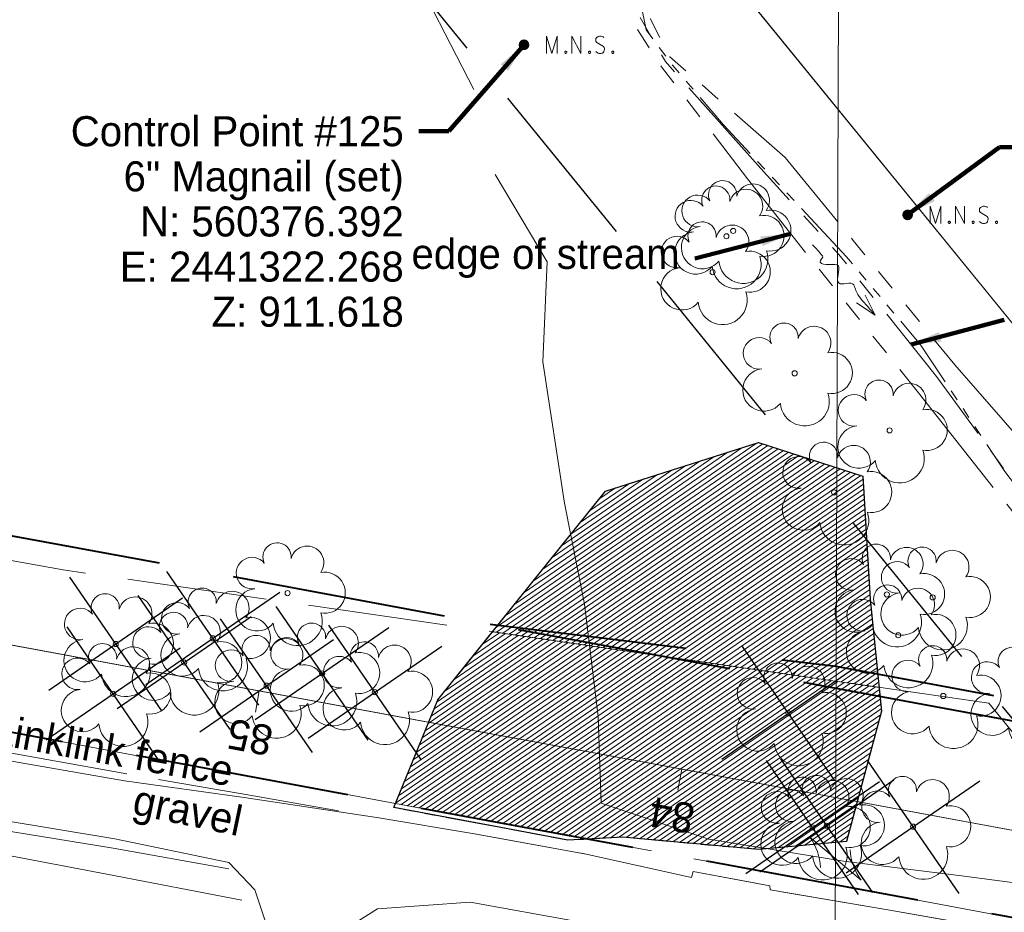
# Model space of a CAD drawing. Header units: feet. Extents: x 2433273 to 2447442, y 555003 to 575201.
# Tile 31 of 226: x 2441205 to 2441434, y 560174 to 560382. Entities that reach past the tile are written whole.
import ezdxf
from ezdxf.enums import TextEntityAlignment as Align

# ---------------------------------------------------------------- set-up
doc = ezdxf.new("R2010")
doc.units = ezdxf.units.FT
doc.header["$LTSCALE"] = 50
doc.header["$MEASUREMENT"] = 0
for name, pattern in [('cl20', [100, 5, -5, 80, -5, 5]), ('cl50', [100, 7.5, -7.5, 70, -7.5, 7.5]), ('constlimit', [0.85, 0.65, -0.1, -0.1]), ('DGN Style 2', [484.236387, 290.541832, -193.694555]), ('DGN Style 5', [338.965471, 145.270916, -193.694555]), ('esmtmppr', [5.45, 1, -0.225, -0.225, 4]), ('esmtrrex', [4.75, 0.8, -0.325, -0.325, 0.8, -0.3, 0.8, -0.3, 0.8, -0.3]), ('esmtshpr', [5.35, 1, -0.175, -0.175, 4]), ('fenceex', [1, 0.85, -0.075, -0.075]), ('stream', [1.4, 0.7, -0.1, 0.1, -0.1, 0.1, -0.1, 0.1, -0.1]), ('treelt', [0.3, -0.15, -0.15]), ('treert', [0.3, -0.15, -0.15])]:
    doc.linetypes.add(name, pattern=pattern)
for name, color, linetype, lineweight in [('DR_X_Ditch', 133, 'stream', 0), ('DR_X_Flow_Arrow', 151, 'Continuous', 0), ('DV_X_Property_Line', 7, 'Continuous', 0), ('DV_X_Property_Line (Construction)', 7, 'Continuous', 0), ('DV_X_Section_VMS_Line', 6, 'DGN Style 2', 0), ('EV_Ecological_Wetlands', 151, 'stream', 13), ('GE_P_CL_50', 7, 'cl50', 13), ('HY_X_Water_Edge', 133, 'stream', 0), ('PV_X_Driveway', 7, 'DGN Style 5', 0), ('RD_X_Fence', 230, 'fenceex', 0), ('RW_P_Const_Limits', 120, 'constlimit', 0), ('RW_P_Esmt_SH', 193, 'esmtshpr', 40), ('RW_P_Esmt_TMP', 193, 'esmtmppr', 40), ('RW_X_CL_20', 6, 'cl20', 0), ('RW_X_Esmt_RR', 6, 'esmtrrex', 30), ('SV_P_Control_Cells_Set', 7, 'Continuous', 0), ('SV_X_Break_Lines', 4, 'DGN Style 2', 0), ('SV_X_Text', 7, 'Continuous', 0), ('SV_X_Top_of_Bank', 97, 'DGN Style 2', 0), ('VG_P_Cells', 3, 'Continuous', 13), ('VG_P_Cells (Construction)', 3, 'Continuous', 13), ('VG_X_Cells', 3, 'Continuous', 0), ('VG_X_Tree_Line_Lt', 3, 'treelt', 0), ('VG_X_Tree_Line_Rt', 3, 'treert', 0)]:
    doc.layers.add(name, color=color, linetype=linetype, lineweight=lineweight)
doc.layers.add('GK_Visualization', color=30, linetype='Continuous', lineweight=13, plot=False)
doc.styles.add('Slanted-Normal LS 0.50', font='font31.shx', dxfattribs={"height": 0.14})
doc.styles.add('Slanted-Normal LS 0.50_0', font='font31.shx')
doc.styles.add('Style-font31', font='font31.shx')
doc.dimstyles.new('Dec-0  Slanted', dxfattribs={"dimscale": 50, "dimtxt": 0.14, "dimasz": 0.14, "dimexe": 0.07, "dimexo": 0.07, "dimgap": 0.07, "dimtad": 1, "dimdec": 0, "dimzin": 3, "dimdsep": 46, "dimtxsty": 'Slanted-Normal LS 0.50_0', "dimcen": 0.09, "dimclrd": 97, "dimclre": 97, "dimclrt": 7, "dimadec": 0, "dimazin": 3, "dimtfac": 1, "dimtdec": 0, "dimtofl": 0, "dimtmove": 1, "dimatfit": 1, "dimfxl": 1, "dimtzin": 3, "dimlwd": 0, "dimlwe": 0, "dimarcsym": 0})

# ---------------------------------------------------------------- blocks, each defined once
blk = doc.blocks.new('DFL-X_4')
at = {"layer": 'DR_X_Flow_Arrow', "color": 151, "linetype": 'Continuous', "lineweight": 0, "flags": 128}
blk.add_lwpolyline([(-0.08, -0.0214), (0, 0), (-0.08, 0.0215)], dxfattribs=at)
at = {"layer": 'DR_X_Flow_Arrow', "color": 151, "linetype": 'Continuous', "lineweight": 0}
blk.add_open_spline([(0, 0), (-0.0277, 0.0001), (-0.0554, 0.0002), (-0.0831, 0.0003), (-0.0943, 0.0003), (-0.1051, 0.005), (-0.116, 0.0077), (-0.1231, 0.0095), (-0.1298, 0.0131), (-0.1368, 0.015), (-0.1546, 0.0198), (-0.1637, -0.0202), (-0.1792, -0.0218), (-0.1969, -0.0235), (-0.2128, 0.0182), (-0.2278, 0.0195), (-0.2441, 0.0209), (-0.2649, -0.0281), (-0.2838, -0.0218), (-0.2905, -0.0194), (-0.2867, 0.0007), (-0.2951, 0.0006), (-0.3134, 0.0004), (-0.3317, 0.0002), (-0.35, 0)], degree=3, knots=[0, 0, 0, 0, 0.203531, 0.203531, 0.203531, 0.286234, 0.286234, 0.286234, 0.340272, 0.340272, 0.340272, 0.477755, 0.477755, 0.477755, 0.633727, 0.633727, 0.633727, 0.804111, 0.804111, 0.804111, 0.865463, 0.865463, 0.865463, 1, 1, 1, 1], dxfattribs=at)
blk = doc.blocks.new('OHK_5')
at = {"layer": 'DV_X_Property_Line', "color": 2, "linetype": 'Continuous', "lineweight": 0}
blk.add_line((-0.1, -0.12), (0.1, 0.12), dxfattribs=at)
for centre, start, end in [((-0.0581, 0.335), 273.6945, 306.337), ((0.0581, -0.335), 93.6945, 126.337)]:
    blk.add_arc(centre, 0.2668, start, end, dxfattribs=at)
at = {"layer": 'DV_X_Property_Line (Construction)', "color": 2, "linetype": 'Continuous', "lineweight": 30}
blk.add_point((0, 0), dxfattribs=at)
blk = doc.blocks.new('RMVD')
at = {"layer": 'VG_P_Cells', "color": 1, "linetype": 'Continuous', "lineweight": 30}
for p, q in [((0.2673, 0.2672), (-0.2673, -0.2673)), ((-0.2673, 0.2672), (0.2673, -0.2673))]:
    blk.add_line(p, q, dxfattribs=at)
at = {"layer": 'VG_P_Cells (Construction)', "color": 1, "linetype": 'Continuous', "lineweight": 30}
blk.add_point((0, 0), dxfattribs=at)
blk = doc.blocks.new('RMVD_1')
at = {"layer": 'VG_P_Cells', "color": 1, "linetype": 'Continuous', "lineweight": 30}
for p, q in [((0.2673, 0.2672), (-0.2673, -0.2673)), ((-0.2673, 0.2672), (0.2673, -0.2673))]:
    blk.add_line(p, q, dxfattribs=at)
at = {"layer": 'VG_P_Cells (Construction)', "color": 1, "linetype": 'Continuous', "lineweight": 30}
blk.add_point((0, 0), dxfattribs=at)
blk = doc.blocks.new('RMVD_2')
at = {"layer": 'VG_P_Cells', "color": 1, "linetype": 'Continuous', "lineweight": 30}
for p, q in [((0.2673, 0.2672), (-0.2673, -0.2673)), ((-0.2673, 0.2672), (0.2673, -0.2673))]:
    blk.add_line(p, q, dxfattribs=at)
at = {"layer": 'VG_P_Cells (Construction)', "color": 1, "linetype": 'Continuous', "lineweight": 30}
blk.add_point((0, 0), dxfattribs=at)
blk = doc.blocks.new('RMVD_3')
at = {"layer": 'VG_P_Cells', "color": 1, "linetype": 'Continuous', "lineweight": 30}
for p, q in [((0.2673, 0.2672), (-0.2673, -0.2673)), ((-0.2673, 0.2672), (0.2673, -0.2673))]:
    blk.add_line(p, q, dxfattribs=at)
at = {"layer": 'VG_P_Cells (Construction)', "color": 1, "linetype": 'Continuous', "lineweight": 30}
blk.add_point((0, 0), dxfattribs=at)
blk = doc.blocks.new('RMVD_4')
at = {"layer": 'VG_P_Cells', "color": 1, "linetype": 'Continuous', "lineweight": 30}
for p, q in [((0.2673, 0.2672), (-0.2673, -0.2673)), ((-0.2673, 0.2672), (0.2673, -0.2673))]:
    blk.add_line(p, q, dxfattribs=at)
at = {"layer": 'VG_P_Cells (Construction)', "color": 1, "linetype": 'Continuous', "lineweight": 30}
blk.add_point((0, 0), dxfattribs=at)
blk = doc.blocks.new('RMVD_5')
at = {"layer": 'VG_P_Cells', "color": 1, "linetype": 'Continuous', "lineweight": 30}
for p, q in [((0.2673, 0.2672), (-0.2673, -0.2673)), ((-0.2673, 0.2672), (0.2673, -0.2673))]:
    blk.add_line(p, q, dxfattribs=at)
at = {"layer": 'VG_P_Cells (Construction)', "color": 1, "linetype": 'Continuous', "lineweight": 30}
blk.add_point((0, 0), dxfattribs=at)
blk = doc.blocks.new('RMVD_6')
at = {"layer": 'VG_P_Cells', "color": 1, "linetype": 'Continuous', "lineweight": 30}
for p, q in [((0.2673, 0.2672), (-0.2673, -0.2673)), ((-0.2673, 0.2672), (0.2673, -0.2673))]:
    blk.add_line(p, q, dxfattribs=at)
at = {"layer": 'VG_P_Cells (Construction)', "color": 1, "linetype": 'Continuous', "lineweight": 30}
blk.add_point((0, 0), dxfattribs=at)
blk = doc.blocks.new('RMVD_7')
at = {"layer": 'VG_P_Cells', "color": 1, "linetype": 'Continuous', "lineweight": 30}
for p, q in [((0.2673, 0.2672), (-0.2673, -0.2673)), ((-0.2673, 0.2672), (0.2673, -0.2673))]:
    blk.add_line(p, q, dxfattribs=at)
at = {"layer": 'VG_P_Cells (Construction)', "color": 1, "linetype": 'Continuous', "lineweight": 30}
blk.add_point((0, 0), dxfattribs=at)
blk = doc.blocks.new('RMVD_8')
at = {"layer": 'VG_P_Cells', "color": 1, "linetype": 'Continuous', "lineweight": 30}
for p, q in [((0.2673, 0.2672), (-0.2673, -0.2673)), ((-0.2673, 0.2672), (0.2673, -0.2673))]:
    blk.add_line(p, q, dxfattribs=at)
at = {"layer": 'VG_P_Cells (Construction)', "color": 1, "linetype": 'Continuous', "lineweight": 30}
blk.add_point((0, 0), dxfattribs=at)
blk = doc.blocks.new('RMVD_9')
at = {"layer": 'VG_P_Cells', "color": 1, "linetype": 'Continuous', "lineweight": 30}
for p, q in [((0.2673, 0.2672), (-0.2673, -0.2673)), ((-0.2673, 0.2672), (0.2673, -0.2673))]:
    blk.add_line(p, q, dxfattribs=at)
at = {"layer": 'VG_P_Cells (Construction)', "color": 1, "linetype": 'Continuous', "lineweight": 30}
blk.add_point((0, 0), dxfattribs=at)
blk = doc.blocks.new('RMVD_10')
at = {"layer": 'VG_P_Cells', "color": 1, "linetype": 'Continuous', "lineweight": 30}
for p, q in [((0.2673, 0.2672), (-0.2673, -0.2673)), ((-0.2673, 0.2672), (0.2673, -0.2673))]:
    blk.add_line(p, q, dxfattribs=at)
at = {"layer": 'VG_P_Cells (Construction)', "color": 1, "linetype": 'Continuous', "lineweight": 30}
blk.add_point((0, 0), dxfattribs=at)
blk = doc.blocks.new('MNAILS_7')
at = {"layer": 'SV_P_Control_Cells_Set', "linetype": 'Continuous', "lineweight": 0}
h = blk.add_hatch(color=7, dxfattribs=at)
edge = h.paths.add_edge_path()
edge.add_arc((0, 0), 0.0249, 0, 360)
at = {"layer": 'SV_P_Control_Cells_Set', "color": 7, "linetype": 'Continuous', "lineweight": 0, "flags": 128}
for points in [[(0.1045, -0.04), (0.1045, 0.04), (0.1299, -0.04), (0.1541, 0.04), (0.1541, -0.04)], [(0.223, -0.04), (0.223, 0.04), (0.2644, -0.04), (0.2644, 0.04)], [(0.3718, 0.0343), (0.3707, 0.0356), (0.3691, 0.0368), (0.3641, 0.0387), (0.358, 0.04), (0.3536, 0.04), (0.352, 0.04), (0.3448, 0.0381), (0.3388, 0.0343), (0.3349, 0.0293), (0.3338, 0.0242), (0.3338, 0.0204), (0.3349, 0.0154), (0.3393, 0.011), (0.3696, -0.0079), (0.3724, -0.0104), (0.3735, -0.0129), (0.3746, -0.0167), (0.3746, -0.0205), (0.374, -0.0243), (0.3735, -0.0268), (0.3724, -0.03), (0.3713, -0.0325), (0.3702, -0.0344), (0.3685, -0.0362), (0.3669, -0.0375), (0.3647, -0.0388), (0.363, -0.0394), (0.358, -0.04), (0.3503, -0.04), (0.3454, -0.0388), (0.3382, -0.0344), (0.3338, -0.0306)], [(0.1927, -0.0293), (0.1955, -0.0293), (0.1971, -0.0306), (0.1988, -0.0331), (0.1988, -0.0362), (0.1971, -0.0388), (0.1955, -0.04), (0.1927, -0.04), (0.1911, -0.0388), (0.1894, -0.0362), (0.1894, -0.0331), (0.1911, -0.0306), (0.1927, -0.0293)], [(0.3035, -0.0293), (0.3062, -0.0293), (0.3079, -0.0306), (0.3095, -0.0331), (0.3095, -0.0362), (0.3079, -0.0388), (0.3062, -0.04), (0.3035, -0.04), (0.3018, -0.0388), (0.3002, -0.0362), (0.3002, -0.0331), (0.3018, -0.0306), (0.3035, -0.0293)], [(0.4126, -0.0293), (0.4154, -0.0293), (0.417, -0.0306), (0.4187, -0.0331), (0.4187, -0.0362), (0.417, -0.0388), (0.4154, -0.04), (0.4126, -0.04), (0.411, -0.0388), (0.4093, -0.0362), (0.4093, -0.0331), (0.411, -0.0306), (0.4126, -0.0293)]]:
    blk.add_lwpolyline(points, dxfattribs=at)
blk = doc.blocks.new('MNAILS_8')
at = {"layer": 'SV_P_Control_Cells_Set', "linetype": 'Continuous', "lineweight": 0}
h = blk.add_hatch(color=7, dxfattribs=at)
edge = h.paths.add_edge_path()
edge.add_arc((0, 0), 0.0249, 0, 360)
at = {"layer": 'SV_P_Control_Cells_Set', "color": 7, "linetype": 'Continuous', "lineweight": 0, "flags": 128}
for points in [[(0.1045, -0.04), (0.1045, 0.04), (0.1299, -0.04), (0.1541, 0.04), (0.1541, -0.04)], [(0.223, -0.04), (0.223, 0.04), (0.2644, -0.04), (0.2644, 0.04)], [(0.3718, 0.0343), (0.3707, 0.0356), (0.3691, 0.0368), (0.3641, 0.0387), (0.358, 0.04), (0.3536, 0.04), (0.352, 0.04), (0.3448, 0.0381), (0.3388, 0.0343), (0.3349, 0.0293), (0.3338, 0.0242), (0.3338, 0.0204), (0.3349, 0.0154), (0.3393, 0.011), (0.3696, -0.0079), (0.3724, -0.0104), (0.3735, -0.0129), (0.3746, -0.0167), (0.3746, -0.0205), (0.374, -0.0243), (0.3735, -0.0268), (0.3724, -0.03), (0.3713, -0.0325), (0.3702, -0.0344), (0.3685, -0.0362), (0.3669, -0.0375), (0.3647, -0.0388), (0.363, -0.0394), (0.358, -0.04), (0.3503, -0.04), (0.3454, -0.0388), (0.3382, -0.0344), (0.3338, -0.0306)], [(0.1927, -0.0293), (0.1955, -0.0293), (0.1971, -0.0306), (0.1988, -0.0331), (0.1988, -0.0362), (0.1971, -0.0388), (0.1955, -0.04), (0.1927, -0.04), (0.1911, -0.0388), (0.1894, -0.0362), (0.1894, -0.0331), (0.1911, -0.0306), (0.1927, -0.0293)], [(0.3035, -0.0293), (0.3062, -0.0293), (0.3079, -0.0306), (0.3095, -0.0331), (0.3095, -0.0362), (0.3079, -0.0388), (0.3062, -0.04), (0.3035, -0.04), (0.3018, -0.0388), (0.3002, -0.0362), (0.3002, -0.0331), (0.3018, -0.0306), (0.3035, -0.0293)], [(0.4126, -0.0293), (0.4154, -0.0293), (0.417, -0.0306), (0.4187, -0.0331), (0.4187, -0.0362), (0.417, -0.0388), (0.4154, -0.04), (0.4126, -0.04), (0.411, -0.0388), (0.4093, -0.0362), (0.4093, -0.0331), (0.411, -0.0306), (0.4126, -0.0293)]]:
    blk.add_lwpolyline(points, dxfattribs=at)
blk = doc.blocks.new('TREE_43')
at = {"layer": 'VG_X_Cells', "color": 3, "linetype": 'Continuous', "lineweight": 0}
blk.add_circle((0, 0), 0.012, dxfattribs=at)
for centre, radius, start, end in [((-0.0492, 0.1684), 0.0658, 354.0047, 205.9741), ((0.0913, 0.1415), 0.0776, 323.83, 165.0376), ((-0.1655, 0.0932), 0.0735, 39.0625, 279.5412), ((0.173, 0.0018), 0.0957, 259.1453, 101.4596), ((-0.1427, -0.0774), 0.0987, 96.1722, 320.5737), ((0.0473, -0.1303), 0.1142, 184.9476, 19.4572)]:
    blk.add_arc(centre, radius, start, end, dxfattribs=at)
blk = doc.blocks.new('TREE_44')
at = {"layer": 'VG_X_Cells', "color": 3, "linetype": 'Continuous', "lineweight": 0}
blk.add_circle((0, 0), 0.012, dxfattribs=at)
for centre, radius, start, end in [((-0.0492, 0.1684), 0.0658, 354.0047, 205.9741), ((0.0913, 0.1415), 0.0776, 323.83, 165.0376), ((-0.1655, 0.0932), 0.0735, 39.0625, 279.5412), ((0.173, 0.0018), 0.0957, 259.1453, 101.4596), ((-0.1427, -0.0774), 0.0987, 96.1722, 320.5737), ((0.0473, -0.1303), 0.1142, 184.9476, 19.4572)]:
    blk.add_arc(centre, radius, start, end, dxfattribs=at)
blk = doc.blocks.new('TREE_45')
at = {"layer": 'VG_X_Cells', "color": 3, "linetype": 'Continuous', "lineweight": 0}
blk.add_circle((0, 0), 0.012, dxfattribs=at)
for centre, radius, start, end in [((-0.0492, 0.1684), 0.0658, 354.0047, 205.9741), ((0.0913, 0.1415), 0.0776, 323.83, 165.0376), ((-0.1655, 0.0932), 0.0735, 39.0625, 279.5412), ((0.173, 0.0018), 0.0957, 259.1453, 101.4596), ((-0.1427, -0.0774), 0.0987, 96.1722, 320.5737), ((0.0473, -0.1303), 0.1142, 184.9476, 19.4572)]:
    blk.add_arc(centre, radius, start, end, dxfattribs=at)
blk = doc.blocks.new('TREE_46')
at = {"layer": 'VG_X_Cells', "color": 3, "linetype": 'Continuous', "lineweight": 0}
blk.add_circle((0, 0), 0.012, dxfattribs=at)
for centre, radius, start, end in [((-0.0492, 0.1684), 0.0658, 354.0047, 205.9741), ((0.0913, 0.1415), 0.0776, 323.83, 165.0376), ((-0.1655, 0.0932), 0.0735, 39.0625, 279.5412), ((0.173, 0.0018), 0.0957, 259.1453, 101.4596), ((-0.1427, -0.0774), 0.0987, 96.1722, 320.5737), ((0.0473, -0.1303), 0.1142, 184.9476, 19.4572)]:
    blk.add_arc(centre, radius, start, end, dxfattribs=at)
blk = doc.blocks.new('TREE_47')
at = {"layer": 'VG_X_Cells', "color": 3, "linetype": 'Continuous', "lineweight": 0}
blk.add_circle((0, 0), 0.012, dxfattribs=at)
for centre, radius, start, end in [((-0.0492, 0.1684), 0.0658, 354.0047, 205.9741), ((0.0913, 0.1415), 0.0776, 323.83, 165.0376), ((-0.1655, 0.0932), 0.0735, 39.0625, 279.5412), ((0.173, 0.0018), 0.0957, 259.1453, 101.4596), ((-0.1427, -0.0774), 0.0987, 96.1722, 320.5737), ((0.0473, -0.1303), 0.1142, 184.9476, 19.4572)]:
    blk.add_arc(centre, radius, start, end, dxfattribs=at)
blk = doc.blocks.new('TREE_48')
at = {"layer": 'VG_X_Cells', "color": 3, "linetype": 'Continuous', "lineweight": 0}
blk.add_circle((0, 0), 0.012, dxfattribs=at)
for centre, radius, start, end in [((-0.0492, 0.1684), 0.0658, 354.0047, 205.9741), ((0.0913, 0.1415), 0.0776, 323.83, 165.0376), ((-0.1655, 0.0932), 0.0735, 39.0625, 279.5412), ((0.173, 0.0018), 0.0957, 259.1453, 101.4596), ((-0.1427, -0.0774), 0.0987, 96.1722, 320.5737), ((0.0473, -0.1303), 0.1142, 184.9476, 19.4572)]:
    blk.add_arc(centre, radius, start, end, dxfattribs=at)
blk = doc.blocks.new('TREE_49')
at = {"layer": 'VG_X_Cells', "color": 3, "linetype": 'Continuous', "lineweight": 0}
blk.add_circle((0, 0), 0.012, dxfattribs=at)
for centre, radius, start, end in [((-0.0492, 0.1684), 0.0658, 354.0047, 205.9741), ((0.0913, 0.1415), 0.0776, 323.83, 165.0376), ((-0.1655, 0.0932), 0.0735, 39.0625, 279.5412), ((0.173, 0.0018), 0.0957, 259.1453, 101.4596), ((-0.1427, -0.0774), 0.0987, 96.1722, 320.5737), ((0.0473, -0.1303), 0.1142, 184.9476, 19.4572)]:
    blk.add_arc(centre, radius, start, end, dxfattribs=at)
blk = doc.blocks.new('TREE_50')
at = {"layer": 'VG_X_Cells', "color": 3, "linetype": 'Continuous', "lineweight": 0}
blk.add_circle((0, 0), 0.012, dxfattribs=at)
for centre, radius, start, end in [((-0.0492, 0.1684), 0.0658, 354.0047, 205.9741), ((0.0913, 0.1415), 0.0776, 323.83, 165.0376), ((-0.1655, 0.0932), 0.0735, 39.0625, 279.5412), ((0.173, 0.0018), 0.0957, 259.1453, 101.4596), ((-0.1427, -0.0774), 0.0987, 96.1722, 320.5737), ((0.0473, -0.1303), 0.1142, 184.9476, 19.4572)]:
    blk.add_arc(centre, radius, start, end, dxfattribs=at)
blk = doc.blocks.new('TREE_51')
at = {"layer": 'VG_X_Cells', "color": 3, "linetype": 'Continuous', "lineweight": 0}
blk.add_circle((0, 0), 0.012, dxfattribs=at)
for centre, radius, start, end in [((-0.0492, 0.1684), 0.0658, 354.0047, 205.9741), ((0.0913, 0.1415), 0.0776, 323.83, 165.0376), ((-0.1655, 0.0932), 0.0735, 39.0625, 279.5412), ((0.173, 0.0018), 0.0957, 259.1453, 101.4596), ((-0.1427, -0.0774), 0.0987, 96.1722, 320.5737), ((0.0473, -0.1303), 0.1142, 184.9476, 19.4572)]:
    blk.add_arc(centre, radius, start, end, dxfattribs=at)
blk = doc.blocks.new('TREE_52')
at = {"layer": 'VG_X_Cells', "color": 3, "linetype": 'Continuous', "lineweight": 0}
blk.add_circle((0, 0), 0.012, dxfattribs=at)
for centre, radius, start, end in [((-0.0492, 0.1684), 0.0658, 354.0047, 205.9741), ((0.0913, 0.1415), 0.0776, 323.83, 165.0376), ((-0.1655, 0.0932), 0.0735, 39.0625, 279.5412), ((0.173, 0.0018), 0.0957, 259.1453, 101.4596), ((-0.1427, -0.0774), 0.0987, 96.1722, 320.5737), ((0.0473, -0.1303), 0.1142, 184.9476, 19.4572)]:
    blk.add_arc(centre, radius, start, end, dxfattribs=at)
blk = doc.blocks.new('TREE_53')
at = {"layer": 'VG_X_Cells', "color": 3, "linetype": 'Continuous', "lineweight": 0}
blk.add_circle((0, 0), 0.012, dxfattribs=at)
for centre, radius, start, end in [((-0.0492, 0.1684), 0.0658, 354.0047, 205.9741), ((0.0913, 0.1415), 0.0776, 323.83, 165.0376), ((-0.1655, 0.0932), 0.0735, 39.0625, 279.5412), ((0.173, 0.0018), 0.0957, 259.1453, 101.4596), ((-0.1427, -0.0774), 0.0987, 96.1722, 320.5737), ((0.0473, -0.1303), 0.1142, 184.9476, 19.4572)]:
    blk.add_arc(centre, radius, start, end, dxfattribs=at)
blk = doc.blocks.new('TREE_54')
at = {"layer": 'VG_X_Cells', "color": 3, "linetype": 'Continuous', "lineweight": 0}
blk.add_circle((0, 0), 0.012, dxfattribs=at)
for centre, radius, start, end in [((-0.0492, 0.1684), 0.0658, 354.0047, 205.9741), ((0.0913, 0.1415), 0.0776, 323.83, 165.0376), ((-0.1655, 0.0932), 0.0735, 39.0625, 279.5412), ((0.173, 0.0018), 0.0957, 259.1453, 101.4596), ((-0.1427, -0.0774), 0.0987, 96.1722, 320.5737), ((0.0473, -0.1303), 0.1142, 184.9476, 19.4572)]:
    blk.add_arc(centre, radius, start, end, dxfattribs=at)
blk = doc.blocks.new('TREE_90')
at = {"layer": 'VG_X_Cells', "color": 3, "linetype": 'Continuous', "lineweight": 0}
blk.add_circle((0, 0), 0.012, dxfattribs=at)
for centre, radius, start, end in [((-0.0492, 0.1684), 0.0658, 354.0047, 205.9741), ((0.0913, 0.1415), 0.0776, 323.83, 165.0376), ((-0.1655, 0.0932), 0.0735, 39.0625, 279.5412), ((0.173, 0.0018), 0.0957, 259.1453, 101.4596), ((-0.1427, -0.0774), 0.0987, 96.1722, 320.5737), ((0.0473, -0.1303), 0.1142, 184.9476, 19.4572)]:
    blk.add_arc(centre, radius, start, end, dxfattribs=at)
blk = doc.blocks.new('TREE_91')
at = {"layer": 'VG_X_Cells', "color": 3, "linetype": 'Continuous', "lineweight": 0}
blk.add_circle((0, 0), 0.012, dxfattribs=at)
for centre, radius, start, end in [((-0.0492, 0.1684), 0.0658, 354.0047, 205.9741), ((0.0913, 0.1415), 0.0776, 323.83, 165.0376), ((-0.1655, 0.0932), 0.0735, 39.0625, 279.5412), ((0.173, 0.0018), 0.0957, 259.1453, 101.4596), ((-0.1427, -0.0774), 0.0987, 96.1722, 320.5737), ((0.0473, -0.1303), 0.1142, 184.9476, 19.4572)]:
    blk.add_arc(centre, radius, start, end, dxfattribs=at)
blk = doc.blocks.new('TREE_92')
at = {"layer": 'VG_X_Cells', "color": 3, "linetype": 'Continuous', "lineweight": 0}
blk.add_circle((0, 0), 0.012, dxfattribs=at)
for centre, radius, start, end in [((-0.0492, 0.1684), 0.0658, 354.0047, 205.9741), ((0.0913, 0.1415), 0.0776, 323.83, 165.0376), ((-0.1655, 0.0932), 0.0735, 39.0625, 279.5412), ((0.173, 0.0018), 0.0957, 259.1453, 101.4596), ((-0.1427, -0.0774), 0.0987, 96.1722, 320.5737), ((0.0473, -0.1303), 0.1142, 184.9476, 19.4572)]:
    blk.add_arc(centre, radius, start, end, dxfattribs=at)
blk = doc.blocks.new('TREE_93')
at = {"layer": 'VG_X_Cells', "color": 3, "linetype": 'Continuous', "lineweight": 0}
blk.add_circle((0, 0), 0.012, dxfattribs=at)
for centre, radius, start, end in [((-0.0492, 0.1684), 0.0658, 354.0047, 205.9741), ((0.0913, 0.1415), 0.0776, 323.83, 165.0376), ((-0.1655, 0.0932), 0.0735, 39.0625, 279.5412), ((0.173, 0.0018), 0.0957, 259.1453, 101.4596), ((-0.1427, -0.0774), 0.0987, 96.1722, 320.5737), ((0.0473, -0.1303), 0.1142, 184.9476, 19.4572)]:
    blk.add_arc(centre, radius, start, end, dxfattribs=at)
blk = doc.blocks.new('TREE_94')
at = {"layer": 'VG_X_Cells', "color": 3, "linetype": 'Continuous', "lineweight": 0}
blk.add_circle((0, 0), 0.012, dxfattribs=at)
for centre, radius, start, end in [((-0.0492, 0.1684), 0.0658, 354.0047, 205.9741), ((0.0913, 0.1415), 0.0776, 323.83, 165.0376), ((-0.1655, 0.0932), 0.0735, 39.0625, 279.5412), ((0.173, 0.0018), 0.0957, 259.1453, 101.4596), ((-0.1427, -0.0774), 0.0987, 96.1722, 320.5737), ((0.0473, -0.1303), 0.1142, 184.9476, 19.4572)]:
    blk.add_arc(centre, radius, start, end, dxfattribs=at)
blk = doc.blocks.new('TREE_95')
at = {"layer": 'VG_X_Cells', "color": 3, "linetype": 'Continuous', "lineweight": 0}
blk.add_circle((0, 0), 0.012, dxfattribs=at)
for centre, radius, start, end in [((-0.0492, 0.1684), 0.0658, 354.0047, 205.9741), ((0.0913, 0.1415), 0.0776, 323.83, 165.0376), ((-0.1655, 0.0932), 0.0735, 39.0625, 279.5412), ((0.173, 0.0018), 0.0957, 259.1453, 101.4596), ((-0.1427, -0.0774), 0.0987, 96.1722, 320.5737), ((0.0473, -0.1303), 0.1142, 184.9476, 19.4572)]:
    blk.add_arc(centre, radius, start, end, dxfattribs=at)
blk = doc.blocks.new('TREE_96')
at = {"layer": 'VG_X_Cells', "color": 3, "linetype": 'Continuous', "lineweight": 0}
blk.add_circle((0, 0), 0.012, dxfattribs=at)
for centre, radius, start, end in [((-0.0492, 0.1684), 0.0658, 354.0047, 205.9741), ((0.0913, 0.1415), 0.0776, 323.83, 165.0376), ((-0.1655, 0.0932), 0.0735, 39.0625, 279.5412), ((0.173, 0.0018), 0.0957, 259.1453, 101.4596), ((-0.1427, -0.0774), 0.0987, 96.1722, 320.5737), ((0.0473, -0.1303), 0.1142, 184.9476, 19.4572)]:
    blk.add_arc(centre, radius, start, end, dxfattribs=at)
blk = doc.blocks.new('TREE_107')
at = {"layer": 'VG_X_Cells', "color": 3, "linetype": 'Continuous', "lineweight": 0}
blk.add_circle((0, 0), 0.012, dxfattribs=at)
for centre, radius, start, end in [((-0.0492, 0.1684), 0.0658, 354.0047, 205.9741), ((0.0913, 0.1415), 0.0776, 323.83, 165.0376), ((-0.1655, 0.0932), 0.0735, 39.0625, 279.5412), ((0.173, 0.0018), 0.0957, 259.1453, 101.4596), ((-0.1427, -0.0774), 0.0987, 96.1722, 320.5737), ((0.0473, -0.1303), 0.1142, 184.9476, 19.4572)]:
    blk.add_arc(centre, radius, start, end, dxfattribs=at)
blk = doc.blocks.new('TREE_108')
at = {"layer": 'VG_X_Cells', "color": 3, "linetype": 'Continuous', "lineweight": 0}
blk.add_circle((0, 0), 0.012, dxfattribs=at)
for centre, radius, start, end in [((-0.0492, 0.1684), 0.0658, 354.0047, 205.9741), ((0.0913, 0.1415), 0.0776, 323.83, 165.0376), ((-0.1655, 0.0932), 0.0735, 39.0625, 279.5412), ((0.173, 0.0018), 0.0957, 259.1453, 101.4596), ((-0.1427, -0.0774), 0.0987, 96.1722, 320.5737), ((0.0473, -0.1303), 0.1142, 184.9476, 19.4572)]:
    blk.add_arc(centre, radius, start, end, dxfattribs=at)
blk = doc.blocks.new('TREE_109')
at = {"layer": 'VG_X_Cells', "color": 3, "linetype": 'Continuous', "lineweight": 0}
blk.add_circle((0, 0), 0.012, dxfattribs=at)
for centre, radius, start, end in [((-0.0492, 0.1684), 0.0658, 354.0047, 205.9741), ((0.0913, 0.1415), 0.0776, 323.83, 165.0376), ((-0.1655, 0.0932), 0.0735, 39.0625, 279.5412), ((0.173, 0.0018), 0.0957, 259.1453, 101.4596), ((-0.1427, -0.0774), 0.0987, 96.1722, 320.5737), ((0.0473, -0.1303), 0.1142, 184.9476, 19.4572)]:
    blk.add_arc(centre, radius, start, end, dxfattribs=at)
blk = doc.blocks.new('TREE_110')
at = {"layer": 'VG_X_Cells', "color": 3, "linetype": 'Continuous', "lineweight": 0}
blk.add_circle((0, 0), 0.012, dxfattribs=at)
for centre, radius, start, end in [((-0.0492, 0.1684), 0.0658, 354.0047, 205.9741), ((0.0913, 0.1415), 0.0776, 323.83, 165.0376), ((-0.1655, 0.0932), 0.0735, 39.0625, 279.5412), ((0.173, 0.0018), 0.0957, 259.1453, 101.4596), ((-0.1427, -0.0774), 0.0987, 96.1722, 320.5737), ((0.0473, -0.1303), 0.1142, 184.9476, 19.4572)]:
    blk.add_arc(centre, radius, start, end, dxfattribs=at)

msp = doc.modelspace()

# ---------------------------------------------------------------- hatches: boundary and pattern name
at = {"layer": 'EV_Ecological_Wetlands', "linetype": 'Continuous'}
h = msp.add_hatch(dxfattribs=at)
h.set_pattern_fill('HATCH', color=256, style=0, pattern_type=2)
h.set_pattern_definition([(214.5199, (2441374.8153, 560241.3567), (0.566692, -0.82393), [])])
h.paths.add_polyline_path([(2441402.89, 560247.35), (2441402.58, 560252.42), (2441401.15, 560276), (2441376.84, 560283.81), (2441341.25, 560272.53), (2441332.88, 560262.11), (2441314.94, 560239.78), (2441404.94, 560226.84)])
h = msp.add_hatch(dxfattribs=at)
h.set_pattern_fill('HATCH', color=256, style=0, pattern_type=2)
h.set_pattern_definition([(214.5199, (2441363.5963, 560219.7356), (0.566692, -0.82393), [])])
h.paths.add_polyline_path([(2441345.24, 560191.95), (2441376.95, 560189.07), (2441397.32, 560191), (2441405.49, 560221.31), (2441404.94, 560226.84), (2441314.94, 560239.78), (2441302.19, 560223.92), (2441292.34, 560199.8), (2441337.14, 560191.52)])

# ---------------------------------------------------------------- linework, layer by layer
at = {"flags": 128}
msp.add_lwpolyline([(2441341.25, 560272.53), (2441376.84, 560283.81), (2441401.15, 560276), (2441402.89, 560247.35), (2441405.49, 560221.31), (2441397.32, 560191), (2441376.95, 560189.07), (2441345.24, 560191.95), (2441332.5, 560191.27), (2441316.84, 560194.19), (2441291.94, 560198.84), (2441302.19, 560223.92), (2441341.25, 560272.53)], close=True, dxfattribs=at)
at = {"layer": 'DR_X_Ditch', "flags": 128}
msp.add_lwpolyline([(2441359.94, 560429.45), (2441355.25, 560425.91), (2441350.57, 560401.34), (2441348.14, 560384.76), (2441355.19, 560372.51), (2441377.4, 560347.58), (2441395.57, 560327.59), (2441418.31, 560299.17), (2441435.93, 560274.98), (2441459.47, 560244.98), (2441476.71, 560221.05)], dxfattribs=at)
at = {"layer": 'DR_X_Ditch', "ltscale": 0.500001, "flags": 128}
msp.add_lwpolyline([(2441358.41, 560427.51), (2441355.38, 560425.57), (2441352.75, 560408.92), (2441351.11, 560395.81), (2441349.48, 560385.99), (2441350.7, 560379.84), (2441356.85, 560371.66), (2441368.72, 560357.73), (2441397.38, 560327.02), (2441414.58, 560306.55), (2441434.23, 560277.07), (2441455.94, 560248.41), (2441472.02, 560239.05), (2441524.16, 560171.74), (2441570.41, 560119.22), (2441631.72, 560050.14), (2441688.18, 559971.8), (2441720.61, 559937.57), (2441758.8, 559870.69), (2441811.11, 559812.92), (2441841.05, 559767.33), (2441924.21, 559674.5), (2441993.78, 559587.12), (2442062.29, 559507.2), (2442105.72, 559448.43), (2442150.25, 559409.82), (2442194.5, 559356.99), (2442237.65, 559300.72), (2442235.48, 559293.84), (2442267.88, 559245.7), (2442335, 559173.06), (2442429.45, 559039.15), (2442475.06, 558964.21), (2442507.5, 558921.86), (2442529.84, 558887.42), (2442538.75, 558878.11), (2442552.64, 558871.16), (2442569.49, 558860.72), (2442580.62, 558823.82), (2442606.84, 558787.78), (2442606.84, 558764.86), (2442632.36, 558720.07), (2442655.28, 558679.45), (2442694.34, 558606.01)], dxfattribs=at)
at = {"layer": 'DV_X_Section_VMS_Line'}
msp.add_line((2441388.29, 558411.02), (2441395.74, 560452.88), dxfattribs=at)
at = {"layer": 'EV_Ecological_Wetlands', "ltscale": 0.500001, "flags": 128}
msp.add_lwpolyline([(2441291.94, 560198.84), (2441302.19, 560223.92), (2441332.88, 560262.11), (2441341.25, 560272.53), (2441376.84, 560283.81), (2441401.15, 560276), (2441402.58, 560252.42), (2441402.89, 560247.35), (2441405.49, 560221.31), (2441397.32, 560191), (2441376.95, 560189.07), (2441345.24, 560191.95), (2441332.5, 560191.27), (2441316.84, 560194.19), (2441291.94, 560198.84)], close=True, dxfattribs=at)
at = {"layer": 'EV_Ecological_Wetlands', "linetype": 'Continuous', "flags": 128}
for points in [[(2441402.89, 560247.35), (2441402.58, 560252.42), (2441401.15, 560276), (2441376.84, 560283.81), (2441341.25, 560272.53), (2441332.88, 560262.11), (2441314.94, 560239.78), (2441404.94, 560226.84), (2441402.89, 560247.35)], [(2441345.24, 560191.95), (2441376.95, 560189.07), (2441397.32, 560191), (2441405.49, 560221.31), (2441404.94, 560226.84), (2441314.94, 560239.78), (2441302.19, 560223.92), (2441292.34, 560199.8), (2441337.14, 560191.52), (2441345.24, 560191.95)]]:
    msp.add_lwpolyline(points, close=True, dxfattribs=at)
at = {"layer": 'GE_P_CL_50'}
msp.add_line((2441540.61, 560174.22), (2440920.75, 560288.88), dxfattribs=at)
at = {"layer": 'GE_P_CL_50', "linetype": 'Continuous'}
for p, q in [((2441260.65, 560226), (2441259.74, 560221.09)), ((2441358.98, 560207.82), (2441358.07, 560202.9))]:
    msp.add_line(p, q, dxfattribs=at)
at = {"layer": 'GK_Visualization', "color": 1, "flags": 128}
msp.add_lwpolyline([(2441570.48, 560159.23, 0.142047), (2441540.61, 560174.22), (2440920.75, 560288.88, -0.221565), (2440879.47, 560318.29, 0.367642), (2440806.46, 560344.98), (2440506.24, 560233.98, -0.370651), (2440432.93, 560261.22), (2440366.26, 560381.79, 0.037029), (2440361.4, 560389.22), (2440318.88, 560444.78), (2440293.97, 560482.32, -0.041128), (2440289.22, 560490.96), (2440256.67, 560563.59)], format="xyb", dxfattribs=at)
at = {"layer": 'HY_X_Water_Edge', "flags": 128}
for points in [[(2441475.53, 560218.93), (2441457.1, 560241.56), (2441431.81, 560272.96), (2441414.14, 560295.41), (2441388.66, 560326.98), (2441374.29, 560345.19), (2441354.31, 560371.24), (2441346.06, 560384.07), (2441348.53, 560400.43), (2441353.3, 560427.29), (2441360.06, 560431.12)], [(2441478.11, 560222.78), (2441461.21, 560246.7), (2441441.48, 560280.16), (2441422.57, 560301.89), (2441398.88, 560330.86), (2441383.06, 560350.19), (2441356.22, 560373.6), (2441350.34, 560385.04), (2441352.24, 560402.35), (2441356.88, 560425.95), (2441360.64, 560428.4)]]:
    msp.add_lwpolyline(points, dxfattribs=at)
at = {"layer": 'PV_X_Driveway', "flags": 128}
for points in [[(2440939.12, 560258.46), (2440969.75, 560251.88), (2440998.14, 560246.93), (2441024.44, 560241.81), (2441050.03, 560236.44), (2441077.01, 560231.39), (2441110.97, 560225.42), (2441139.04, 560220.65), (2441170.5, 560215.29), (2441197.78, 560210.58), (2441229.29, 560205.06), (2441257.1, 560201.19), (2441288.46, 560196.46), (2441310.71, 560192.72), (2441336.72, 560188.05), (2441361.29, 560182.56), (2441361.65, 560183.99), (2441379.53, 560180.68), (2441379.54, 560179.71), (2441407.44, 560174.98), (2441434.37, 560170.22), (2441470.96, 560156.64), (2441479.61, 560152.24), (2441500.37, 560135.06), (2441517.5, 560117.16), (2441536.52, 560093.3)], [(2441073.47, 560213.18), (2441108.05, 560208.39), (2441137.22, 560205.67), (2441167.85, 560201.55), (2441196.11, 560196.66), (2441227.02, 560191.57), (2441253.54, 560186.05), (2441259.58, 560179.73), (2441262.84, 560169.92), (2441261.82, 560161.64), (2441259.41, 560151.81), (2441258.01, 560152.01), (2441249.84, 560119.3)], [(2441265.98, 560124.77), (2441273.12, 560147.13), (2441272.99, 560147.24), (2441271.96, 560148.23), (2441274.05, 560156.03), (2441275.78, 560161.31), (2441280.63, 560170.57), (2441288.17, 560175.28), (2441309.75, 560176.86), (2441334.63, 560172.35), (2441358.91, 560168.09), (2441376.86, 560165.37), (2441405.01, 560159.98), (2441431.06, 560155.22), (2441457.57, 560146.45), (2441473.34, 560139.01), (2441493.32, 560124.42), (2441508.71, 560108.97), (2441524.81, 560090.15)]]:
    msp.add_lwpolyline(points, dxfattribs=at)
at = {"layer": 'RD_X_Fence', "flags": 128}
msp.add_lwpolyline([(2440892.65, 560266.8), (2440902.87, 560265.71), (2440938.79, 560259.52), (2440969.38, 560253.96), (2440998.57, 560248.6), (2441024.91, 560243.98), (2441050.41, 560239.25), (2441077.01, 560234.51), (2441112.33, 560228.43), (2441139.68, 560223.53), (2441171.88, 560217.58), (2441197.72, 560212.43), (2441230.04, 560206.64), (2441258.01, 560201.84), (2441288.46, 560196.46), (2441310.71, 560192.72), (2441336.72, 560188.05), (2441361.29, 560182.56), (2441361.65, 560183.99), (2441379.53, 560180.68), (2441379.54, 560179.71), (2441407.44, 560174.98), (2441434.37, 560170.22), (2441446.04, 560167.56), (2441472.93, 560162.31), (2441483.94, 560159.71), (2441503.23, 560137.46), (2441519.37, 560117.95), (2441539.15, 560093.02)], dxfattribs=at)
at = {"layer": 'RW_P_Const_Limits'}
for p, q in [((2441242.26, 560209.07), (2440917.11, 560269.21)), ((2441214.97, 560254.16), (2441165.94, 560263.09)), ((2441430.49, 560223.16), (2441214.97, 560254.16)), ((2441430.49, 560223.16), (2441477.33, 560165.58)), ((2441477.33, 560165.58), (2441242.26, 560209.07))]:
    msp.add_line(p, q, dxfattribs=at)
at = {"layer": 'RW_P_Esmt_SH', "flags": 128}
msp.add_lwpolyline([(2441436.54, 560218.89), (2440925.3, 560313.46, -0.221565), (2440901.22, 560330.62, 0.367642), (2440797.79, 560368.43), (2440499.71, 560258.22, -0.370651), (2440475.27, 560267.3)], format="xyb", dxfattribs=at)
msp.add_lwpolyline([(2441480.36, 560165.02), (2440962.02, 560260.91)], dxfattribs=at)
at = {"layer": 'RW_P_Esmt_TMP', "flags": 128}
msp.add_lwpolyline([(2441431.67, 560224.88), (2441394.93, 560231.67), (2441314.37, 560241.49)], dxfattribs=at)
at = {"layer": 'RW_X_CL_20'}
for q in [(2438921.81, 563402.2), (2439727.24, 562412.07)]:
    msp.add_line((2442616.69, 558860.03), q, dxfattribs=at)
at = {"layer": 'RW_X_Esmt_RR'}
msp.add_line((2442173.59, 559312.83), (2441167.05, 560550.19), dxfattribs=at)
at = {"layer": 'SV_X_Break_Lines', "flags": 128}
msp.add_lwpolyline([(2441072.94, 560210.31), (2441107.12, 560203.37), (2441136.63, 560200.12), (2441166.7, 560193.7), (2441194.77, 560189.08), (2441225.13, 560183.4), (2441256.62, 560177.34)], dxfattribs=at)
at = {"layer": 'SV_X_Top_of_Bank', "flags": 128}
msp.add_lwpolyline([(2441167.53, 560199.38), (2441195.86, 560194.39), (2441226.62, 560189.39), (2441253.58, 560184.57)], dxfattribs=at)
at = {"layer": 'VG_X_Tree_Line_Lt', "flags": 128}
for points in [[(2441334.36, 560450.08), (2441312.62, 560429.43), (2441302.75, 560406.78), (2441299.92, 560386.75), (2441310.63, 560365.99)], [(2441562.02, 560079.8), (2441539.03, 560103.73), (2441519.71, 560132.03), (2441499.88, 560154.97), (2441484.7, 560173.9), (2441454.13, 560179.04), (2441424.73, 560182.89), (2441396.64, 560186.39), (2441365.26, 560191.49), (2441340.25, 560199.87)]]:
    msp.add_lwpolyline(points, dxfattribs=at)
at = {"layer": 'VG_X_Tree_Line_Rt', "flags": 128}
msp.add_lwpolyline([(2441340.25, 560199.87), (2441339.52, 560220.07), (2441336.32, 560246.24), (2441331.72, 560269.71), (2441326.68, 560302.58), (2441327.7, 560325.85), (2441315.52, 560346.24)], dxfattribs=at)

# ---------------------------------------------------------------- block references
at = {"layer": 'DR_X_Flow_Arrow', "color": 151, "linetype": 'Continuous', "lineweight": 0, "xscale": 62.50000000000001, "yscale": 62.50000000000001, "zscale": 62.50000000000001, "rotation": 311.7049244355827}
msp.add_blockref('DFL-X_4', (2441404.01, 560313.5), dxfattribs=at)
at = {"layer": 'DV_X_Property_Line', "color": 2, "linetype": 'Continuous', "lineweight": 30, "xscale": 50, "yscale": 50, "zscale": 50, "rotation": 89.79094907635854}
msp.add_blockref('OHK_5', (2441394.77, 560186.96), dxfattribs=at)
at = {"layer": 'SV_P_Control_Cells_Set', "color": 7, "linetype": 'Continuous', "lineweight": 0, "xscale": 50, "yscale": 50, "zscale": 50}
for name, p in [('MNAILS_7', (2441322.27, 560376.39)), ('MNAILS_8', (2441411.58, 560336.81))]:
    msp.add_blockref(name, p, dxfattribs=at)
at = {"layer": 'VG_P_Cells', "color": 1, "linetype": 'Continuous', "lineweight": 30, "xscale": 50.00000000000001, "yscale": 50.00000000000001, "zscale": 50.00000000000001, "rotation": 169.52}
for name, p in [('RMVD_5', (2441227.23, 560236.93)), ('RMVD_6', (2441249.82, 560238.25)), ('RMVD_10', (2441243.15, 560232.61)), ('RMVD_9', (2441275.27, 560230.09)), ('RMVD_7', (2441262.35, 560227.23)), ('RMVD_4', (2441226.63, 560225.32)), ('RMVD_8', (2441287.56, 560225.72)), ('RMVD', (2441383.86, 560220.8)), ('RMVD_1', (2441389.45, 560194.23)), ('RMVD_2', (2441392.76, 560194.64)), ('RMVD_3', (2441412.84, 560194.41))]:
    msp.add_blockref(name, p, dxfattribs=at)
at = {"layer": 'VG_X_Cells', "color": 3, "linetype": 'Continuous', "lineweight": 0, "xscale": 50, "yscale": 50, "zscale": 50}
for name, p in [('TREE_93', (2441369.39, 560331.83)), ('TREE_110', (2441370.97, 560333.07)), ('TREE_109', (2441366.17, 560323.48)), ('TREE_45', (2441385.27, 560299.93)), ('TREE_46', (2441407.38, 560286.65)), ('TREE_95', (2441394.46, 560272.2)), ('TREE_91', (2441267.24, 560248.77)), ('TREE_47', (2441406.74, 560248.47)), ('TREE_48', (2441417.41, 560247.78)), ('TREE_44', (2441249.82, 560238.25)), ('TREE_96', (2441409.39, 560238.96)), ('TREE_108', (2441227.23, 560236.93)), ('TREE_92', (2441243.15, 560232.61)), ('TREE_43', (2441275.27, 560230.09)), ('TREE_90', (2441262.35, 560227.23)), ('TREE_107', (2441226.63, 560225.32)), ('TREE_94', (2441287.56, 560225.72)), ('TREE_53', (2441419.88, 560224.83)), ('TREE_54', (2441438.38, 560224.46)), ('TREE_49', (2441383.86, 560220.8)), ('TREE_50', (2441389.45, 560194.23)), ('TREE_51', (2441392.76, 560194.64)), ('TREE_52', (2441412.84, 560194.41))]:
    msp.add_blockref(name, p, dxfattribs=at)

# ---------------------------------------------------------------- texts
at = {"layer": 'GE_P_CL_50', "linetype": 'Continuous', "style": 'Style-font31'}
for s, p in [('85', (2441259.1, 560218.66)), ('84', (2441357.3, 560200.5))]:
    msp.add_text(s, height=7, rotation=169.5199, dxfattribs=at).set_placement(p, align=Align.CENTER)
at = {"layer": 'SV_X_Text', "style": 'Slanted-Normal LS 0.50'}
for s, rotation, p in [("6' chainklink fence", 349.834, (2441216.33, 560210.52)), ('gravel', 348.2273, (2441243.29, 560194.8))]:
    msp.add_text(s, height=7, rotation=rotation, dxfattribs=at).set_placement(p, align=Align.CENTER)
at = {"layer": 'SV_X_Text', "char_height": 7, "style": 'Slanted-Normal LS 0.50'}
for s, insert, attachment_point, line_spacing_factor in [('Control Point #125\\P6" Magnail (set)\\PN: 560376.392\\PE: 2441322.268\\PZ: 911.618', (2441294.29, 560359.78), 3, 0.9), ('edge of stream', (2441358.51, 560326.68), 6, 0.606)]:
    msp.add_mtext(s, dxfattribs=dict(at, insert=insert, attachment_point=attachment_point, line_spacing_factor=line_spacing_factor))

# ---------------------------------------------------------------- leaders
at = {"layer": 'SV_X_Text', "color": 97, "linetype": 'Continuous', "lineweight": 0, "annotation_type": 0, "has_hookline": 1}
for points, hookline_direction, text_width in [([(2441322.27, 560376.39), (2441304.79, 560356.28), (2441297.79, 560356.28)], 1, 101.22), ([(2441411.58, 560336.81), (2441432.94, 560352.53), (2441439.94, 560352.53)], 0, 101.06), ([(2441384.33, 560332.39), (2441362.01, 560326.68)], 1, 86.06), ([(2441412.38, 560306.64), (2441434.02, 560312.36)], 0, 49.67)]:
    msp.add_leader(points, dimstyle='Dec-0  Slanted', override={"dimtad": 0, "dimclrd": 0, "dimlwd": 65534}, dxfattribs=dict(at, hookline_direction=hookline_direction, text_width=text_width))

doc.saveas('drawing.dxf')
